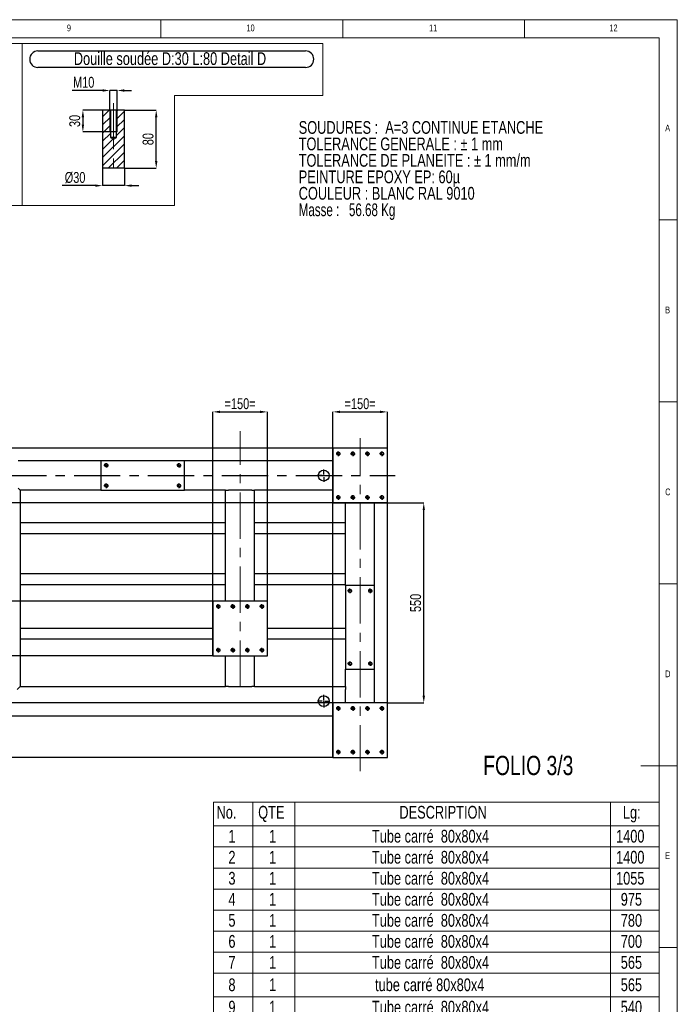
# Model space of a CAD drawing. Header units: millimetres. Extents: x 5 to 589, y 5 to 415.
# Tile 14 of 14: x 408 to 589, y 144 to 415. Entities that reach past the tile are written whole.
import ezdxf

# ---------------------------------------------------------------- set-up
doc = ezdxf.new("R2010")
doc.units = ezdxf.units.MM
doc.header["$PDSIZE"] = -1
doc.linetypes.add('CENTERX2', pattern=[20.32, 12.7, -2.54, 2.54, -2.54])
for name, color, linetype in [('COTES', 1, 'Continuous'), ('NOTES', 6, 'Continuous'), ('TRAIT-FINS', 9, 'Continuous'), ('TRAIT-MIXTES', 3, 'CENTERX2')]:
    doc.layers.add(name, color=color, linetype=linetype)
doc.layers.add('TRAIT-FORT', color=4, linetype='Continuous', lineweight=25)
doc.styles.add('SLDTEXTSTYLE0', font='TXT', dxfattribs={"width": 0.75})
doc.styles.add('SLDTEXTSTYLE1', font='TXT', dxfattribs={"width": 0.680556})
doc.dimstyles.new('SLDDIMSTYLE0', dxfattribs={"dimtxt": 3, "dimasz": 2, "dimexe": 0, "dimexo": 0.0625, "dimgap": 0.75, "dimtad": 1, "dimdec": 0, "dimlfac": 10, "dimrnd": 1e-09, "dimzin": 12, "dimdsep": 46, "dimtxsty": 'SLDTEXTSTYLE0', "dimsah": 1, "dimcen": 0.09, "dimadec": 0, "dimazin": 3, "dimtfac": 1, "dimtdec": 0, "dimtofl": 0, "dimtmove": 0, "dimatfit": 3, "dimfxl": 1, "dimfrac": 2, "dimtolj": 1, "dimtzin": 12, "dimarcsym": 0})
doc.dimstyles.new('SLDDIMSTYLE1', dxfattribs={"dimtxt": 3, "dimasz": 2, "dimexe": 0, "dimexo": 0.0625, "dimgap": 0.75, "dimtad": 1, "dimdec": 0, "dimlfac": 5, "dimrnd": 1e-09, "dimzin": 12, "dimdsep": 46, "dimtxsty": 'SLDTEXTSTYLE0', "dimsah": 1, "dimcen": 0.09, "dimadec": 0, "dimazin": 3, "dimtfac": 1, "dimtdec": 0, "dimtofl": 0, "dimtmove": 0, "dimatfit": 3, "dimfxl": 1, "dimfrac": 2, "dimtolj": 1, "dimtzin": 12, "dimarcsym": 0})
doc.dimstyles.new('SLDDIMSTYLE3', dxfattribs={"dimtxt": 3, "dimasz": 2, "dimexe": 0, "dimexo": 0.0625, "dimgap": 0.75, "dimtad": 1, "dimdec": 0, "dimlfac": 5, "dimrnd": 1e-09, "dimzin": 12, "dimdsep": 46, "dimtxsty": 'SLDTEXTSTYLE0', "dimsah": 1, "dimcen": 0.09, "dimadec": 0, "dimazin": 3, "dimtfac": 1, "dimtdec": 0, "dimtmove": 0, "dimatfit": 0, "dimfxl": 1, "dimfrac": 2, "dimtolj": 1, "dimtzin": 12, "dimarcsym": 0})

# ---------------------------------------------------------------- blocks, each defined once
blk = doc.blocks.new('SW_NOTE_0')
at = {"layer": 'NOTES', "color": 0, "char_height": 3.5, "attachment_point": 1}
for s, insert, style in [('SOUDURES :  A=3 CONTINUE ETANCHE', (0, 4.51), 'SLDTEXTSTYLE0'), ('TOLERANCE GENERALE : ± 1 mm', (0, -0.01), 'SLDTEXTSTYLE0'), ('TOLERANCE DE PLANEITE : ± 1 mm/m', (0, -4.54), 'SLDTEXTSTYLE0'), ('PEINTURE EPOXY EP: 60µ', (0, -9.07), 'SLDTEXTSTYLE0'), ('COULEUR : BLANC RAL 9010', (0, -13.59), 'SLDTEXTSTYLE0'), ('Masse :   56.68 Kg', (0, -18.12), 'SLDTEXTSTYLE1')]:
    blk.add_mtext(s, dxfattribs=dict(at, insert=insert, style=style))
blk = doc.blocks.new('SW_TABLEANNOTATION_0')
at = {"color": 0, "linetype": 'Continuous', "lineweight": 18}
for p, q in [((0, 0), (0, -126.58)), ((122.53, 0), (0, 0)), ((10.8, 0), (10.8, -6.53)), ((22.36, 0), (22.36, -6.53)), ((109.19, 0), (109.19, -6.53)), ((122.53, -126.58), (122.53, 0)), ((0, -6.53), (122.53, -6.53)), ((10.8, -6.53), (10.8, -126.58)), ((22.36, -6.53), (22.36, -126.58)), ((109.19, -6.53), (109.19, -126.58)), ((0, -12.3), (122.53, -12.3)), ((0, -18.08), (122.53, -18.08)), ((0, -23.86), (122.53, -23.86)), ((0, -29.64), (122.53, -29.64)), ((0, -35.42), (122.53, -35.42)), ((0, -41.2), (122.53, -41.2)), ((0, -46.98), (122.53, -46.98)), ((0, -53.5), (122.53, -53.5)), ((0, -59.28), (122.53, -59.28)), ((0, -65.06), (122.53, -65.06)), ((0, -71.58), (122.53, -71.58)), ((0, -78.11), (122.53, -78.11)), ((0, -84.64), (122.53, -84.64)), ((0, -91.16), (122.53, -91.16)), ((0, -97.69), (122.53, -97.69)), ((0, -103.47), (122.53, -103.47)), ((0, -109.24), (122.53, -109.24)), ((0, -115.02), (122.53, -115.02)), ((0, -120.8), (122.53, -120.8)), ((0, -126.58), (122.53, -126.58))]:
    blk.add_line(p, q, dxfattribs=at)
at = {"color": 0, "linetype": 'Continuous', "lineweight": 18, "char_height": 3.5, "attachment_point": 1, "style": 'SLDTEXTSTYLE0'}
for s, insert in [('No.', (0.85, -1.01)), ('QTE', (12.3, -1.01)), ('DESCRIPTION', (51.13, -1.01)), ('Lg:', (112.57, -1.01)), ('1', (4.11, -7.59)), ('1', (15.29, -7.59)), ('Tube carré  80x80x4', (43.58, -7.59)), ('1400', (110.69, -7.59)), ('2', (4.11, -13.37)), ('1', (15.29, -13.37)), ('Tube carré  80x80x4', (43.58, -13.37)), ('1400', (110.69, -13.37)), ('Tube carré  80x80x4', (43.58, -19.15)), ('3', (4.11, -19.15)), ('1', (15.29, -19.15)), ('1055', (110.69, -19.15)), ('Tube carré  80x80x4', (43.58, -24.93)), ('4', (4.11, -24.93)), ('1', (15.29, -24.93)), ('975', (111.98, -24.93)), ('5', (4.11, -30.71)), ('1', (15.29, -30.71)), ('Tube carré  80x80x4', (43.58, -30.71)), ('780', (111.98, -30.71)), ('6', (4.11, -36.49)), ('1', (15.29, -36.49)), ('Tube carré  80x80x4', (43.58, -36.49)), ('700', (111.98, -36.49)), ('7', (4.11, -42.27)), ('1', (15.29, -42.27)), ('Tube carré  80x80x4', (43.58, -42.27)), ('565', (111.98, -42.27)), ('8', (4.11, -48.42)), ('1', (15.29, -48.42)), ('tube carré 80x80x4', (44.43, -48.42)), ('565', (111.98, -48.42)), ('Tube carré  80x80x4', (43.58, -54.57)), ('9', (4.11, -54.57)), ('1', (15.29, -54.57)), ('540', (111.98, -54.57)), ('10', (2.81, -60.35)), ('1', (15.29, -60.35)), ('Tube carré  80x80x4', (43.58, -60.35)), ('405', (111.98, -60.35)), ('11', (2.81, -66.5)), ('1', (15.29, -66.5)), ('tube carré 80x80x4', (44.43, -66.5)), ('405', (111.98, -66.5)), ('12', (2.81, -72.6)), ('3', (15.29, -72.6)), ('Tube rectangulaire 60x30x3', (34.98, -72.6)), ('565', (111.98, -72.6)), ('13', (2.81, -79.12)), ('5', (15.29, -79.12)), ('Tube rectangulaire 60x30x3', (34.98, -79.12)), ('405', (111.98, -79.12)), ('14', (2.81, -85.65)), ('3', (15.29, -85.65)), ('Tube rectangulaire 60x30x3', (34.98, -85.65)), ('250', (111.98, -85.65)), ('Tube 15x21 Lg:80', (46.79, -92.18)), ('15', (2.81, -92.18)), ('4', (15.29, -92.18)), ('16', (2.81, -98.76)), ('1', (15.29, -98.76)), ('Bouchon 80x80x3', (46.25, -98.76)), ('17', (2.81, -104.53)), ('7', (15.29, -104.53)), ('Platine 150x150x12 Detail A', (35.32, -104.53)), ('18', (2.81, -110.31)), ('8', (15.29, -110.31)), ('Platine 230x80x12 Detail B', (37, -110.31)), ('19', (2.81, -116.09)), ('4', (15.29, -116.09)), ('Platine 70x150x12 Detail C', (36.44, -116.09)), ('Douille soudée D:30 L:80 Detail D', (28.87, -121.87)), ('20', (2.81, -121.87)), ('4', (15.29, -121.87))]:
    blk.add_mtext(s, dxfattribs=dict(at, insert=insert))
blk = doc.blocks.new('_D_23')
at = {"layer": 'COTES', "color": 0, "lineweight": -2, "transparency": 16777216}
for p, q in [((430.98, 374.11), (430.98, 369.4)), ((436.98, 374.11), (436.98, 369.4)), ((428.98, 369.4), (419.85, 369.4)), ((436.98, 369.4), (430.98, 369.4)), ((438.98, 369.4), (440.98, 369.4))]:
    blk.add_line(p, q, dxfattribs=at)
at = {"layer": 'COTES', "color": 0, "transparency": 16777216}
for points in [[(428.98, 369.73), (428.98, 369.07), (430.98, 369.4)], [(438.98, 369.73), (438.98, 369.07), (436.98, 369.4)]]:
    blk.add_solid(points, dxfattribs=at)
at = {"layer": 'Defpoints', "color": 0, "transparency": 16777216}
for p in [(430.98, 374.17), (436.98, 374.17), (430.98, 369.4)]:
    blk.add_point(p, dxfattribs=at)
at = {"layer": 'COTES', "color": 0, "transparency": 16777216, "insert": (423.42, 373.15), "char_height": 3, "attachment_point": 2, "style": 'SLDTEXTSTYLE0'}
blk.add_mtext('\\A1;%%c30', dxfattribs=at)
blk = doc.blocks.new('_D_24')
at = {"layer": 'COTES', "color": 0, "lineweight": -2, "transparency": 16777216}
for p, q in [((437.04, 390.17), (445.73, 390.17)), ((445.73, 376.17), (445.73, 388.17)), ((437.04, 374.17), (445.73, 374.17))]:
    blk.add_line(p, q, dxfattribs=at)
at = {"layer": 'COTES', "color": 0, "transparency": 16777216}
for points in [[(445.4, 388.17), (446.07, 388.17), (445.73, 390.17)], [(445.4, 376.17), (446.07, 376.17), (445.73, 374.17)]]:
    blk.add_solid(points, dxfattribs=at)
at = {"layer": 'Defpoints', "color": 0, "transparency": 16777216}
for p in [(436.98, 390.17), (445.73, 390.17), (436.98, 374.17)]:
    blk.add_point(p, dxfattribs=at)
at = {"layer": 'COTES', "color": 0, "transparency": 16777216, "insert": (441.98, 382.17), "char_height": 3, "attachment_point": 2, "rotation": 90, "style": 'SLDTEXTSTYLE0'}
blk.add_mtext('\\A1;80', dxfattribs=at)
blk = doc.blocks.new('_D_25')
at = {"layer": 'COTES', "color": 0, "lineweight": -2, "transparency": 16777216}
for p, q in [((430.98, 395.55), (422.6, 395.55)), ((432.98, 390.23), (432.98, 395.55)), ((434.98, 395.55), (432.98, 395.55)), ((434.98, 390.23), (434.98, 395.55)), ((436.98, 395.55), (438.98, 395.55))]:
    blk.add_line(p, q, dxfattribs=at)
at = {"layer": 'COTES', "color": 0, "transparency": 16777216}
for points in [[(430.98, 395.88), (430.98, 395.21), (432.98, 395.55)], [(436.98, 395.88), (436.98, 395.21), (434.98, 395.55)]]:
    blk.add_solid(points, dxfattribs=at)
at = {"layer": 'Defpoints', "color": 0, "transparency": 16777216}
for p in [(434.98, 395.55), (432.98, 390.17), (434.98, 390.17)]:
    blk.add_point(p, dxfattribs=at)
at = {"layer": 'COTES', "color": 0, "transparency": 16777216, "insert": (425.79, 399.3), "char_height": 3, "attachment_point": 2, "style": 'SLDTEXTSTYLE0'}
blk.add_mtext('\\A1;M10', dxfattribs=at)
blk = doc.blocks.new('_D_26')
at = {"layer": 'COTES', "color": 0, "lineweight": -2, "transparency": 16777216}
for p, q in [((434.92, 390.17), (425.57, 390.17)), ((425.57, 388.17), (425.57, 386.17)), ((434.92, 384.17), (425.57, 384.17))]:
    blk.add_line(p, q, dxfattribs=at)
at = {"layer": 'COTES', "color": 0, "transparency": 16777216}
for points in [[(425.24, 388.17), (425.9, 388.17), (425.57, 390.17)], [(425.24, 386.17), (425.9, 386.17), (425.57, 384.17)]]:
    blk.add_solid(points, dxfattribs=at)
at = {"layer": 'Defpoints', "color": 0, "transparency": 16777216}
for p in [(434.98, 390.17), (425.57, 384.17), (434.98, 384.17)]:
    blk.add_point(p, dxfattribs=at)
at = {"layer": 'COTES', "color": 0, "transparency": 16777216, "insert": (421.82, 387.17), "char_height": 3, "attachment_point": 2, "rotation": 90, "style": 'SLDTEXTSTYLE0'}
blk.add_mtext('\\A1;30', dxfattribs=at)
blk = doc.blocks.new('SW_NOTE_6')
at = {"layer": 'NOTES', "color": 0}
for p, q in [((-0.12, 4.86), (73.47, 4.86)), ((73.47, 0.33), (-0.12, 0.33))]:
    blk.add_line(p, q, dxfattribs=at)
for centre, start, end in [((-0.12, 2.6), 90, 270), ((73.47, 2.6), 270, 90)]:
    blk.add_arc(centre, 2.26, start, end, dxfattribs=at)
at = {"layer": 'NOTES', "color": 0, "insert": (36.2, 4.51), "char_height": 3.5, "attachment_point": 2, "style": 'SLDTEXTSTYLE0'}
blk.add_mtext('Douille soudée D:30 L:80 Detail D', dxfattribs=at)
blk = doc.blocks.new('_D_30')
at = {"layer": 'COTES', "color": 0, "lineweight": -2, "transparency": 16777216}
for p, q in [((509.23, 297.23), (327.06, 297.23)), ((327.06, 284.23), (327.06, 295.23)), ((509.23, 282.23), (327.06, 282.23))]:
    blk.add_line(p, q, dxfattribs=at)
at = {"layer": 'COTES', "color": 0, "transparency": 16777216}
for points in [[(326.73, 295.23), (327.4, 295.23), (327.06, 297.23)], [(326.73, 284.23), (327.4, 284.23), (327.06, 282.23)]]:
    blk.add_solid(points, dxfattribs=at)
at = {"layer": 'Defpoints', "color": 0, "transparency": 16777216}
for p in [(327.06, 297.23), (509.29, 297.23), (509.29, 282.23)]:
    blk.add_point(p, dxfattribs=at)
at = {"layer": 'COTES', "color": 0, "transparency": 16777216, "insert": (323.31, 289.73), "char_height": 3, "attachment_point": 2, "rotation": 90, "style": 'SLDTEXTSTYLE0'}
blk.add_mtext('\\A1;=150=', dxfattribs=at)
blk = doc.blocks.new('_D_31')
at = {"layer": 'COTES', "color": 0, "lineweight": -2, "transparency": 16777216}
for p, q in [((461.23, 255.23), (327.06, 255.23)), ((327.06, 253.23), (327.06, 242.23)), ((461.23, 240.23), (327.06, 240.23))]:
    blk.add_line(p, q, dxfattribs=at)
at = {"layer": 'COTES', "color": 0, "transparency": 16777216}
for points in [[(326.73, 253.23), (327.4, 253.23), (327.06, 255.23)], [(326.73, 242.23), (327.4, 242.23), (327.06, 240.23)]]:
    blk.add_solid(points, dxfattribs=at)
at = {"layer": 'Defpoints', "color": 0, "transparency": 16777216}
for p in [(461.29, 255.23), (327.06, 240.23), (461.29, 240.23)]:
    blk.add_point(p, dxfattribs=at)
at = {"layer": 'COTES', "color": 0, "transparency": 16777216, "insert": (323.31, 247.73), "char_height": 3, "attachment_point": 2, "rotation": 90, "style": 'SLDTEXTSTYLE0'}
blk.add_mtext('\\A1;150', dxfattribs=at)
blk = doc.blocks.new('_D_32')
at = {"layer": 'COTES', "color": 0, "lineweight": -2, "transparency": 16777216}
for p, q in [((494.23, 227.23), (327.06, 227.23)), ((327.06, 225.23), (327.06, 214.23)), ((494.23, 212.23), (327.06, 212.23))]:
    blk.add_line(p, q, dxfattribs=at)
at = {"layer": 'COTES', "color": 0, "transparency": 16777216}
for points in [[(326.73, 225.23), (327.4, 225.23), (327.06, 227.23)], [(326.73, 214.23), (327.4, 214.23), (327.06, 212.23)]]:
    blk.add_solid(points, dxfattribs=at)
at = {"layer": 'Defpoints', "color": 0, "transparency": 16777216}
for p in [(494.29, 227.23), (327.06, 212.23), (494.29, 212.23)]:
    blk.add_point(p, dxfattribs=at)
at = {"layer": 'COTES', "color": 0, "transparency": 16777216, "insert": (323.31, 219.73), "char_height": 3, "attachment_point": 2, "rotation": 90, "style": 'SLDTEXTSTYLE0'}
blk.add_mtext('\\A1;150', dxfattribs=at)
blk = doc.blocks.new('_D_34')
at = {"layer": 'COTES', "color": 0, "lineweight": -2, "transparency": 16777216}
for p, q in [((340.23, 282.23), (327.06, 282.23)), ((327.06, 257.23), (327.06, 280.23)), ((461.23, 255.23), (327.06, 255.23))]:
    blk.add_line(p, q, dxfattribs=at)
at = {"layer": 'COTES', "color": 0, "transparency": 16777216}
for points in [[(326.73, 280.23), (327.4, 280.23), (327.06, 282.23)], [(326.73, 257.23), (327.4, 257.23), (327.06, 255.23)]]:
    blk.add_solid(points, dxfattribs=at)
at = {"layer": 'Defpoints', "color": 0, "transparency": 16777216}
for p in [(327.06, 282.23), (340.29, 282.23), (461.29, 255.23)]:
    blk.add_point(p, dxfattribs=at)
at = {"layer": 'COTES', "color": 0, "transparency": 16777216, "insert": (323.31, 268.73), "char_height": 3, "attachment_point": 2, "rotation": 90, "style": 'SLDTEXTSTYLE0'}
blk.add_mtext('\\A1;270', dxfattribs=at)
blk = doc.blocks.new('_D_35')
at = {"layer": 'COTES', "color": 0, "lineweight": -2, "transparency": 16777216}
for p, q in [((509.35, 282.23), (519.29, 282.23)), ((519.29, 229.23), (519.29, 280.23)), ((509.35, 227.23), (519.29, 227.23))]:
    blk.add_line(p, q, dxfattribs=at)
at = {"layer": 'COTES', "color": 0, "transparency": 16777216}
for points in [[(518.96, 280.23), (519.62, 280.23), (519.29, 282.23)], [(518.96, 229.23), (519.62, 229.23), (519.29, 227.23)]]:
    blk.add_solid(points, dxfattribs=at)
at = {"layer": 'Defpoints', "color": 0, "transparency": 16777216}
for p in [(509.29, 282.23), (519.29, 282.23), (509.29, 227.23)]:
    blk.add_point(p, dxfattribs=at)
at = {"layer": 'COTES', "color": 0, "transparency": 16777216, "insert": (515.54, 254.73), "char_height": 3, "attachment_point": 2, "rotation": 90, "style": 'SLDTEXTSTYLE0'}
blk.add_mtext('\\A1;550', dxfattribs=at)
blk = doc.blocks.new('_D_38')
at = {"layer": 'COTES', "color": 0, "lineweight": -2, "transparency": 16777216}
for p, q in [((494.29, 212.29), (494.29, 307.23)), ((496.29, 307.23), (507.29, 307.23)), ((509.29, 212.29), (509.29, 307.23))]:
    blk.add_line(p, q, dxfattribs=at)
at = {"layer": 'COTES', "color": 0, "transparency": 16777216}
for points in [[(496.29, 307.56), (496.29, 306.9), (494.29, 307.23)], [(507.29, 307.56), (507.29, 306.9), (509.29, 307.23)]]:
    blk.add_solid(points, dxfattribs=at)
at = {"layer": 'Defpoints', "color": 0, "transparency": 16777216}
for p in [(509.29, 307.23), (494.29, 212.23), (509.29, 212.23)]:
    blk.add_point(p, dxfattribs=at)
at = {"layer": 'COTES', "color": 0, "transparency": 16777216, "insert": (501.79, 310.98), "char_height": 3, "attachment_point": 2, "style": 'SLDTEXTSTYLE0'}
blk.add_mtext('\\A1;=150=', dxfattribs=at)
blk = doc.blocks.new('_D_39')
at = {"layer": 'COTES', "color": 0, "lineweight": -2, "transparency": 16777216}
for p, q in [((461.29, 240.29), (461.29, 307.23)), ((463.29, 307.23), (474.29, 307.23)), ((476.29, 240.29), (476.29, 307.23))]:
    blk.add_line(p, q, dxfattribs=at)
at = {"layer": 'COTES', "color": 0, "transparency": 16777216}
for points in [[(463.29, 307.56), (463.29, 306.9), (461.29, 307.23)], [(474.29, 307.56), (474.29, 306.9), (476.29, 307.23)]]:
    blk.add_solid(points, dxfattribs=at)
at = {"layer": 'Defpoints', "color": 0, "transparency": 16777216}
for p in [(476.29, 307.23), (461.29, 240.23), (476.29, 240.23)]:
    blk.add_point(p, dxfattribs=at)
at = {"layer": 'COTES', "color": 0, "transparency": 16777216, "insert": (468.79, 310.98), "char_height": 3, "attachment_point": 2, "style": 'SLDTEXTSTYLE0'}
blk.add_mtext('\\A1;=150=', dxfattribs=at)
blk = doc.blocks.new('SW_CENTERMARKSYMBOL_18')
at = {"layer": 'TRAIT-MIXTES', "color": 0}
for p, q in [((-0.4, 0), (-22.74, 0)), ((0, 0), (-0.2, 0)), ((0, 0.4), (0, 1.7)), ((0, 0), (0, 0.2)), ((0, 0), (0, -0.2)), ((0, 0), (0.2, 0)), ((0.4, 0), (149.67, 0)), ((0, -0.4), (0, -1.7))]:
    blk.add_line(p, q, dxfattribs=at)
blk = doc.blocks.new('SW_CENTERMARKSYMBOL_24')
at = {"layer": 'TRAIT-MIXTES', "color": 0}
for p, q in [((-0.4, 0), (-0.63, 0)), ((0, 0), (-0.2, 0)), ((0, 0.4), (0, 0.63)), ((0, 0), (0, 0.2)), ((0, 0), (0, -0.2)), ((0, 0), (0.2, 0)), ((0.4, 0), (0.63, 0)), ((0, -0.4), (0, -0.63))]:
    blk.add_line(p, q, dxfattribs=at)
blk = doc.blocks.new('SW_CENTERMARKSYMBOL_25')
at = {"layer": 'TRAIT-MIXTES', "color": 0}
for p, q in [((-0.4, 0), (-0.63, 0)), ((0, 0), (-0.2, 0)), ((0, 0.4), (0, 0.63)), ((0, 0), (0, 0.2)), ((0, 0), (0, -0.2)), ((0, 0), (0.2, 0)), ((0.4, 0), (0.63, 0)), ((0, -0.4), (0, -0.63))]:
    blk.add_line(p, q, dxfattribs=at)
blk = doc.blocks.new('SW_CENTERMARKSYMBOL_26')
at = {"layer": 'TRAIT-MIXTES', "color": 0}
for p, q in [((-0.4, 0), (-0.62, 0)), ((0, 0), (-0.2, 0)), ((0, 0.4), (0, 0.62)), ((0, 0), (0, 0.2)), ((0, 0), (0, -0.2)), ((0, 0), (0.2, 0)), ((0.4, 0), (0.62, 0)), ((0, -0.4), (0, -0.62))]:
    blk.add_line(p, q, dxfattribs=at)
blk = doc.blocks.new('SW_CENTERMARKSYMBOL_27')
at = {"layer": 'TRAIT-MIXTES', "color": 0}
for p, q in [((-0.4, 0), (-0.62, 0)), ((0, 0), (-0.2, 0)), ((0, 0.4), (0, 0.62)), ((0, 0), (0, 0.2)), ((0, 0), (0, -0.2)), ((0, 0), (0.2, 0)), ((0.4, 0), (0.62, 0)), ((0, -0.4), (0, -0.62))]:
    blk.add_line(p, q, dxfattribs=at)
blk = doc.blocks.new('SW_CENTERMARKSYMBOL_28')
at = {"layer": 'TRAIT-MIXTES', "color": 0}
for p, q in [((-0.4, 0), (-0.62, 0)), ((0, 0), (-0.2, 0)), ((0, 0.4), (0, 0.62)), ((0, 0), (0, 0.2)), ((0, 0), (0, -0.2)), ((0, 0), (0.2, 0)), ((0.4, 0), (0.62, 0)), ((0, -0.4), (0, -0.62))]:
    blk.add_line(p, q, dxfattribs=at)
blk = doc.blocks.new('SW_CENTERMARKSYMBOL_29')
at = {"layer": 'TRAIT-MIXTES', "color": 0}
for p, q in [((-0.4, 0), (-0.63, 0)), ((0, 0), (-0.2, 0)), ((0, 0.4), (0, 0.63)), ((0, 0), (0, 0.2)), ((0, 0), (0, -0.2)), ((0, 0), (0.2, 0)), ((0.4, 0), (0.63, 0)), ((0, -0.4), (0, -0.63))]:
    blk.add_line(p, q, dxfattribs=at)
blk = doc.blocks.new('SW_CENTERMARKSYMBOL_30')
at = {"layer": 'TRAIT-MIXTES', "color": 0}
for p, q in [((-0.4, 0), (-0.63, 0)), ((0, 0), (-0.2, 0)), ((0, 0.4), (0, 0.63)), ((0, 0), (0, 0.2)), ((0, 0), (0, -0.2)), ((0, 0), (0.2, 0)), ((0.4, 0), (0.63, 0)), ((0, -0.4), (0, -0.63))]:
    blk.add_line(p, q, dxfattribs=at)
blk = doc.blocks.new('SW_CENTERMARKSYMBOL_31')
at = {"layer": 'TRAIT-MIXTES', "color": 0}
for p, q in [((-0.4, 0), (-0.62, 0)), ((0, 0), (-0.2, 0)), ((0, 0.4), (0, 0.62)), ((0, 0), (0, 0.2)), ((0, 0), (0, -0.2)), ((0, 0), (0.2, 0)), ((0.4, 0), (0.62, 0)), ((0, -0.4), (0, -0.62))]:
    blk.add_line(p, q, dxfattribs=at)
blk = doc.blocks.new('SW_CENTERMARKSYMBOL_32')
at = {"layer": 'TRAIT-MIXTES', "color": 0}
for p, q in [((-0.4, 0), (-1.7, 0)), ((0, 0), (-0.2, 0)), ((0, 0.4), (0, 1.7)), ((0, 0), (0, 0.2)), ((0, 0), (0, -0.2)), ((0, 0), (0.2, 0)), ((0.4, 0), (1.7, 0)), ((0, -0.4), (0, -1.7))]:
    blk.add_line(p, q, dxfattribs=at)
blk = doc.blocks.new('SW_CENTERMARKSYMBOL_45')
at = {"layer": 'TRAIT-MIXTES', "color": 0}
for p, q in [((-0.4, 0), (-0.63, 0)), ((0, 0), (-0.2, 0)), ((0, 0.4), (0, 0.63)), ((0, 0), (0, 0.2)), ((0, 0), (0, -0.2)), ((0, 0), (0.2, 0)), ((0.4, 0), (0.63, 0)), ((0, -0.4), (0, -0.63))]:
    blk.add_line(p, q, dxfattribs=at)
blk = doc.blocks.new('SW_CENTERMARKSYMBOL_46')
at = {"layer": 'TRAIT-MIXTES', "color": 0}
for p, q in [((-0.4, 0), (-0.63, 0)), ((0, 0), (-0.2, 0)), ((0, 0.4), (0, 0.63)), ((0, 0), (0, 0.2)), ((0, 0), (0, -0.2)), ((0, 0), (0.2, 0)), ((0.4, 0), (0.63, 0)), ((0, -0.4), (0, -0.63))]:
    blk.add_line(p, q, dxfattribs=at)
blk = doc.blocks.new('SW_CENTERMARKSYMBOL_47')
at = {"layer": 'TRAIT-MIXTES', "color": 0}
for p, q in [((-0.4, 0), (-0.63, 0)), ((0, 0), (-0.2, 0)), ((0, 0.4), (0, 0.63)), ((0, 0), (0, 0.2)), ((0, 0), (0, -0.2)), ((0, 0), (0.2, 0)), ((0.4, 0), (0.63, 0)), ((0, -0.4), (0, -0.63))]:
    blk.add_line(p, q, dxfattribs=at)
blk = doc.blocks.new('SW_CENTERMARKSYMBOL_48')
at = {"layer": 'TRAIT-MIXTES', "color": 0}
for p, q in [((-0.4, 0), (-0.63, 0)), ((0, 0), (-0.2, 0)), ((0, 0.4), (0, 0.63)), ((0, 0), (0, 0.2)), ((0, 0), (0, -0.2)), ((0, 0), (0.2, 0)), ((0.4, 0), (0.63, 0)), ((0, -0.4), (0, -0.63))]:
    blk.add_line(p, q, dxfattribs=at)
blk = doc.blocks.new('SW_CENTERMARKSYMBOL_49')
at = {"layer": 'TRAIT-MIXTES', "color": 0}
for p, q in [((-0.4, 0), (-0.63, 0)), ((0, 0), (-0.2, 0)), ((0, 0.4), (0, 0.63)), ((0, 0), (0, 0.2)), ((0, 0), (0, -0.2)), ((0, 0), (0.2, 0)), ((0.4, 0), (0.63, 0)), ((0, -0.4), (0, -0.63))]:
    blk.add_line(p, q, dxfattribs=at)
blk = doc.blocks.new('SW_CENTERMARKSYMBOL_50')
at = {"layer": 'TRAIT-MIXTES', "color": 0}
for p, q in [((-0.4, 0), (-0.63, 0)), ((0, 0), (-0.2, 0)), ((0, 0.4), (0, 0.63)), ((0, 0), (0, 0.2)), ((0, 0), (0, -0.2)), ((0, 0), (0.2, 0)), ((0.4, 0), (0.63, 0)), ((0, -0.4), (0, -0.63))]:
    blk.add_line(p, q, dxfattribs=at)
blk = doc.blocks.new('SW_CENTERMARKSYMBOL_51')
at = {"layer": 'TRAIT-MIXTES', "color": 0}
for p, q in [((-0.4, 0), (-0.63, 0)), ((0, 0), (-0.2, 0)), ((0, 0.4), (0, 0.63)), ((0, 0), (0, 0.2)), ((0, 0), (0, -0.2)), ((0, 0), (0.2, 0)), ((0.4, 0), (0.63, 0)), ((0, -0.4), (0, -0.63))]:
    blk.add_line(p, q, dxfattribs=at)
blk = doc.blocks.new('SW_CENTERMARKSYMBOL_52')
at = {"layer": 'TRAIT-MIXTES', "color": 0}
for p, q in [((-0.4, 0), (-0.63, 0)), ((0, 0), (-0.2, 0)), ((0, 0.4), (0, 0.63)), ((0, 0), (0, 0.2)), ((0, 0), (0, -0.2)), ((0, 0), (0.2, 0)), ((0.4, 0), (0.63, 0)), ((0, -0.4), (0, -0.63))]:
    blk.add_line(p, q, dxfattribs=at)
blk = doc.blocks.new('SW_CENTERMARKSYMBOL_53')
at = {"layer": 'TRAIT-MIXTES', "color": 0}
for p, q in [((-0.4, 0), (-1.7, 0)), ((0, 0), (-0.2, 0)), ((0, 0.4), (0, 1.7)), ((0, 0), (0, 0.2)), ((0, 0), (0, -0.2)), ((0, 0), (0.2, 0)), ((0.4, 0), (1.7, 0)), ((0, -0.4), (0, -1.7))]:
    blk.add_line(p, q, dxfattribs=at)
blk = doc.blocks.new('SW_CENTERMARKSYMBOL_58')
at = {"layer": 'TRAIT-MIXTES', "color": 0}
for p, q in [((-0.4, 0), (-0.625, 0)), ((0, 0), (-0.2, 0)), ((0, 0.4), (0, 0.625)), ((0, 0), (0, 0.2)), ((0, 0), (0, -0.2)), ((0, 0), (0.2, 0)), ((0.4, 0), (0.625, 0)), ((0, -0.4), (0, -0.625))]:
    blk.add_line(p, q, dxfattribs=at)
blk = doc.blocks.new('SW_CENTERMARKSYMBOL_59')
at = {"layer": 'TRAIT-MIXTES', "color": 0}
for p, q in [((-0.4, 0), (-0.625, 0)), ((0, 0), (-0.2, 0)), ((0, 0.4), (0, 0.625)), ((0, 0), (0, 0.2)), ((0, 0), (0, -0.2)), ((0, 0), (0.2, 0)), ((0.4, 0), (0.625, 0)), ((0, -0.4), (0, -0.625))]:
    blk.add_line(p, q, dxfattribs=at)
blk = doc.blocks.new('SW_CENTERMARKSYMBOL_60')
at = {"layer": 'TRAIT-MIXTES', "color": 0}
for p, q in [((-0.4, 0), (-0.625, 0)), ((0, 0), (-0.2, 0)), ((0, 0.4), (0, 0.625)), ((0, 0), (0, 0.2)), ((0, 0), (0, -0.2)), ((0, 0), (0.2, 0)), ((0.4, 0), (0.625, 0)), ((0, -0.4), (0, -0.625))]:
    blk.add_line(p, q, dxfattribs=at)
blk = doc.blocks.new('SW_CENTERMARKSYMBOL_61')
at = {"layer": 'TRAIT-MIXTES', "color": 0}
for p, q in [((-0.4, 0), (-0.625, 0)), ((0, 0), (-0.2, 0)), ((0, 0.4), (0, 0.625)), ((0, 0), (0, 0.2)), ((0, 0), (0, -0.2)), ((0, 0), (0.2, 0)), ((0.4, 0), (0.625, 0)), ((0, -0.4), (0, -0.625))]:
    blk.add_line(p, q, dxfattribs=at)
blk = doc.blocks.new('SW_CENTERMARKSYMBOL_78')
at = {"layer": 'TRAIT-MIXTES', "color": 0}
for p, q in [((-0.4, 0), (-0.63, 0)), ((0, 0), (-0.2, 0)), ((0, 0.4), (0, 0.63)), ((0, 0), (0, 0.2)), ((0, 0), (0, -0.2)), ((0, 0), (0.2, 0)), ((0.4, 0), (0.63, 0)), ((0, -0.4), (0, -0.63))]:
    blk.add_line(p, q, dxfattribs=at)
blk = doc.blocks.new('SW_CENTERMARKSYMBOL_79')
at = {"layer": 'TRAIT-MIXTES', "color": 0}
for p, q in [((-0.4, 0), (-0.63, 0)), ((0, 0), (-0.2, 0)), ((0, 0.4), (0, 0.63)), ((0, 0), (0, 0.2)), ((0, 0), (0, -0.2)), ((0, 0), (0.2, 0)), ((0.4, 0), (0.63, 0)), ((0, -0.4), (0, -0.63))]:
    blk.add_line(p, q, dxfattribs=at)
blk = doc.blocks.new('SW_CENTERMARKSYMBOL_80')
at = {"layer": 'TRAIT-MIXTES', "color": 0}
for p, q in [((-0.4, 0), (-0.63, 0)), ((0, 0), (-0.2, 0)), ((0, 0.4), (0, 0.63)), ((0, 0), (0, 0.2)), ((0, 0), (0, -0.2)), ((0, 0), (0.2, 0)), ((0.4, 0), (0.63, 0)), ((0, -0.4), (0, -0.63))]:
    blk.add_line(p, q, dxfattribs=at)
blk = doc.blocks.new('SW_CENTERMARKSYMBOL_81')
at = {"layer": 'TRAIT-MIXTES', "color": 0}
for p, q in [((-0.4, 0), (-0.63, 0)), ((0, 0), (-0.2, 0)), ((0, 0.4), (0, 0.63)), ((0, 0), (0, 0.2)), ((0, 0), (0, -0.2)), ((0, 0), (0.2, 0)), ((0.4, 0), (0.63, 0)), ((0, -0.4), (0, -0.63))]:
    blk.add_line(p, q, dxfattribs=at)
blk = doc.blocks.new('SW_CENTERMARKSYMBOL_86')
at = {"layer": 'TRAIT-MIXTES', "color": 0}
for p, q in [((-0.4, 0), (-0.63, 0)), ((0, 0), (-0.2, 0)), ((0, 0.4), (0, 0.63)), ((0, 0), (0, 0.2)), ((0, 0), (0, -0.2)), ((0, 0), (0.2, 0)), ((0.4, 0), (0.63, 0)), ((0, -0.4), (0, -0.63))]:
    blk.add_line(p, q, dxfattribs=at)
blk = doc.blocks.new('SW_CENTERMARKSYMBOL_87')
at = {"layer": 'TRAIT-MIXTES', "color": 0}
for p, q in [((-0.4, 0), (-0.63, 0)), ((0, 0), (-0.2, 0)), ((0, 0.4), (0, 0.63)), ((0, 0), (0, 0.2)), ((0, 0), (0, -0.2)), ((0, 0), (0.2, 0)), ((0.4, 0), (0.63, 0)), ((0, -0.4), (0, -0.63))]:
    blk.add_line(p, q, dxfattribs=at)
blk = doc.blocks.new('SW_CENTERMARKSYMBOL_88')
at = {"layer": 'TRAIT-MIXTES', "color": 0}
for p, q in [((-0.4, 0), (-0.63, 0)), ((0, 0), (-0.2, 0)), ((0, 0.4), (0, 0.63)), ((0, 0), (0, 0.2)), ((0, 0), (0, -0.2)), ((0, 0), (0.2, 0)), ((0.4, 0), (0.63, 0)), ((0, -0.4), (0, -0.63))]:
    blk.add_line(p, q, dxfattribs=at)
blk = doc.blocks.new('SW_CENTERMARKSYMBOL_89')
at = {"layer": 'TRAIT-MIXTES', "color": 0}
for p, q in [((-0.4, 0), (-0.63, 0)), ((0, 0), (-0.2, 0)), ((0, 0.4), (0, 0.63)), ((0, 0), (0, 0.2)), ((0, 0), (0, -0.2)), ((0, 0), (0.2, 0)), ((0.4, 0), (0.63, 0)), ((0, -0.4), (0, -0.63))]:
    blk.add_line(p, q, dxfattribs=at)
blk = doc.blocks.new('SW_CENTERMARKSYMBOL_90')
at = {"layer": 'TRAIT-MIXTES', "color": 0}
for p, q in [((-0.4, 0), (-0.63, 0)), ((0, 0), (-0.2, 0)), ((0, 0.4), (0, 0.63)), ((0, 0), (0, 0.2)), ((0, 0), (0, -0.2)), ((0, 0), (0.2, 0)), ((0.4, 0), (0.63, 0)), ((0, -0.4), (0, -0.63))]:
    blk.add_line(p, q, dxfattribs=at)
blk = doc.blocks.new('SW_CENTERMARKSYMBOL_91')
at = {"layer": 'TRAIT-MIXTES', "color": 0}
for p, q in [((-0.4, 0), (-0.63, 0)), ((0, 0), (-0.2, 0)), ((0, 0.4), (0, 0.63)), ((0, 0), (0, 0.2)), ((0, 0), (0, -0.2)), ((0, 0), (0.2, 0)), ((0.4, 0), (0.63, 0)), ((0, -0.4), (0, -0.63))]:
    blk.add_line(p, q, dxfattribs=at)
blk = doc.blocks.new('SW_CENTERMARKSYMBOL_92')
at = {"layer": 'TRAIT-MIXTES', "color": 0}
for p, q in [((-0.4, 0), (-0.63, 0)), ((0, 0), (-0.2, 0)), ((0, 0.4), (0, 0.63)), ((0, 0), (0, 0.2)), ((0, 0), (0, -0.2)), ((0, 0), (0.2, 0)), ((0.4, 0), (0.63, 0)), ((0, -0.4), (0, -0.63))]:
    blk.add_line(p, q, dxfattribs=at)
blk = doc.blocks.new('SW_CENTERMARKSYMBOL_93')
at = {"layer": 'TRAIT-MIXTES', "color": 0}
for p, q in [((-0.4, 0), (-0.63, 0)), ((0, 0), (-0.2, 0)), ((0, 0.4), (0, 0.63)), ((0, 0), (0, 0.2)), ((0, 0), (0, -0.2)), ((0, 0), (0.2, 0)), ((0.4, 0), (0.63, 0)), ((0, -0.4), (0, -0.63))]:
    blk.add_line(p, q, dxfattribs=at)

msp = doc.modelspace()

# ---------------------------------------------------------------- hatches: boundary and pattern name
at = {"layer": 'TRAIT-FINS'}
h = msp.add_hatch(dxfattribs=at)
h.set_pattern_fill('ANSI31', color=256, scale=0.5, angle=3e-322, style=0)
h.paths.add_polyline_path([(433.13, 390.17), (430.98, 390.17), (430.98, 374.17), (436.98, 374.17), (436.98, 390.17), (434.83, 390.17), (434.83, 382.67), (433.98, 382.16), (433.13, 382.67)], flags=0)

# ---------------------------------------------------------------- linework, layer by layer
at = {"lineweight": 18}
for p, q in [((589, 415), (5, 415)), ((447, 410), (447, 415)), ((497, 415), (497, 410)), ((547, 410), (547, 415)), ((589, 5), (589, 415)), ((584, 410), (10, 410)), ((584, 10), (584, 410)), ((331.65, 408.47), (408.92, 408.47)), ((408.92, 408.47), (408.92, 363.92)), ((491.51, 408.47), (408.92, 408.47)), ((491.51, 394.13), (491.51, 408.47)), ((450.74, 363.92), (450.74, 394.13)), ((450.74, 394.13), (491.51, 394.13)), ((450.74, 363.92), (261.13, 363.92)), ((584, 360), (589, 360)), ((589, 310), (584, 310)), ((584, 260), (589, 260)), ((589, 210), (579, 210)), ((584, 160), (589, 160))]:
    msp.add_line(p, q, dxfattribs=at)
at = {"layer": 'TRAIT-FINS', "lineweight": 18}
for p, q in [((432.98, 390.17), (432.98, 384.17)), ((434.98, 390.17), (434.98, 384.17)), ((432.98, 384.17), (434.98, 384.17))]:
    msp.add_line(p, q, dxfattribs=at)
for centre in [(495.79, 295.73), (499.79, 295.73), (503.79, 295.73), (507.79, 295.73), (431.99, 292.53), (451.99, 292.53), (431.99, 286.93), (451.99, 286.93), (495.79, 283.73), (499.79, 283.73), (503.79, 283.73), (507.79, 283.73), (498.99, 258.03), (504.59, 258.03), (462.79, 253.73), (466.79, 253.73), (470.79, 253.73), (474.79, 253.73), (462.79, 241.73), (466.79, 241.73), (470.79, 241.73), (474.79, 241.73), (498.99, 238.03), (504.59, 238.03), (495.79, 225.73), (499.79, 225.73), (503.79, 225.73), (507.79, 225.73), (495.79, 213.73), (499.79, 213.73), (503.79, 213.73), (507.79, 213.73)]:
    msp.add_arc(centre, 0.5, 255, 195, dxfattribs=at)
at = {"layer": 'TRAIT-FORT', "lineweight": 25}
for p, q in [((430.98, 390.17), (430.98, 374.17)), ((433.13, 390.17), (430.98, 390.17)), ((433.13, 390.17), (433.13, 382.67)), ((434.83, 390.17), (433.13, 390.17)), ((434.83, 382.67), (434.83, 390.17)), ((436.98, 390.17), (434.83, 390.17)), ((436.98, 374.17), (436.98, 390.17)), ((433.13, 382.67), (433.98, 382.16)), ((434.83, 382.67), (433.13, 382.67)), ((433.98, 382.16), (434.83, 382.67)), ((436.98, 374.17), (430.98, 374.17)), ((509.29, 297.23), (494.29, 297.23)), ((494.29, 297.23), (494.29, 282.23)), ((509.29, 282.23), (509.29, 297.23)), ((430.49, 293.73), (407.79, 293.73)), ((430.49, 293.73), (430.49, 285.73)), ((453.49, 293.73), (430.49, 293.73)), ((494.29, 293.73), (453.49, 293.73)), ((453.49, 285.73), (453.49, 293.73)), ((407.79, 286.23), (408.29, 285.73)), ((408.29, 285.73), (407.79, 286.23)), ((408.29, 285.73), (408.29, 231.73)), ((430.49, 285.73), (408.29, 285.73)), ((430.49, 285.73), (453.49, 285.73)), ((464.79, 285.73), (453.49, 285.73)), ((464.79, 255.23), (464.79, 285.73)), ((464.79, 285.73), (465.59, 285.73)), ((471.99, 285.73), (465.59, 285.73)), ((471.99, 285.73), (472.79, 285.73)), ((472.79, 255.23), (472.79, 285.73)), ((494.29, 285.73), (472.79, 285.73)), ((494.29, 282.23), (509.29, 282.23)), ((497.79, 259.53), (497.79, 282.23)), ((505.79, 259.53), (505.79, 282.23)), ((464.79, 276.73), (408.29, 276.73)), ((497.79, 276.73), (472.79, 276.73)), ((464.79, 273.73), (408.29, 273.73)), ((497.79, 273.73), (472.79, 273.73)), ((464.79, 262.73), (408.29, 262.73)), ((497.79, 262.73), (472.79, 262.73)), ((464.79, 259.73), (408.29, 259.73)), ((497.79, 259.73), (472.79, 259.73)), ((497.79, 259.53), (497.79, 236.53)), ((505.79, 259.53), (497.79, 259.53)), ((505.79, 236.53), (505.79, 259.53)), ((476.29, 255.23), (461.29, 255.23)), ((461.29, 255.23), (461.29, 240.23)), ((476.29, 240.23), (476.29, 255.23)), ((461.29, 247.73), (408.29, 247.73)), ((497.79, 247.73), (476.29, 247.73)), ((461.29, 244.73), (408.29, 244.73)), ((497.79, 244.73), (476.29, 244.73)), ((461.29, 240.23), (476.29, 240.23)), ((464.79, 231.73), (464.79, 240.23)), ((472.79, 231.73), (472.79, 240.23)), ((497.79, 231.73), (497.79, 236.53)), ((497.79, 236.53), (505.79, 236.53)), ((505.79, 227.23), (505.79, 236.53)), ((408.29, 231.73), (407.49, 230.93)), ((407.49, 230.93), (408.29, 231.73)), ((408.29, 231.73), (464.79, 231.73)), ((465.59, 231.73), (464.79, 231.73)), ((465.59, 231.73), (471.99, 231.73)), ((472.79, 231.73), (471.99, 231.73)), ((472.79, 231.73), (497.79, 231.73)), ((497.79, 231.73), (497.79, 230.93)), ((497.79, 227.23), (497.79, 230.93)), ((509.29, 227.23), (494.29, 227.23)), ((494.29, 227.23), (494.29, 212.23)), ((509.29, 212.23), (509.29, 227.23)), ((400.29, 223.73), (494.29, 223.73)), ((494.29, 212.23), (509.29, 212.23))]:
    msp.add_line(p, q, dxfattribs=at)
for centre, radius in [((495.79, 295.73), 0.425), ((499.79, 295.73), 0.425), ((503.79, 295.73), 0.425), ((507.79, 295.73), 0.425), ((431.99, 292.53), 0.425), ((451.99, 292.53), 0.425), ((491.79, 289.73), 1.5), ((431.99, 286.93), 0.425), ((451.99, 286.93), 0.425), ((495.79, 283.73), 0.425), ((499.79, 283.73), 0.425), ((503.79, 283.73), 0.425), ((507.79, 283.73), 0.425), ((498.99, 258.03), 0.425), ((504.59, 258.03), 0.425), ((462.79, 253.73), 0.425), ((466.79, 253.73), 0.425), ((470.79, 253.73), 0.425), ((474.79, 253.73), 0.425), ((462.79, 241.73), 0.425), ((466.79, 241.73), 0.425), ((470.79, 241.73), 0.425), ((474.79, 241.73), 0.425), ((498.99, 238.03), 0.425), ((504.59, 238.03), 0.425), ((491.79, 227.73), 1.5), ((495.79, 225.73), 0.425), ((499.79, 225.73), 0.425), ((503.79, 225.73), 0.425), ((507.79, 225.73), 0.425), ((495.79, 213.73), 0.425), ((499.79, 213.73), 0.425), ((503.79, 213.73), 0.425), ((507.79, 213.73), 0.425)]:
    msp.add_circle(centre, radius, dxfattribs=at)
at = {"layer": 'TRAIT-MIXTES', "lineweight": 18}
for p, q in [((433.98, 392.1), (433.98, 372.08)), ((468.79, 231.73), (468.79, 301.93)), ((501.79, 208.45), (501.79, 300))]:
    msp.add_line(p, q, dxfattribs=at)

# ---------------------------------------------------------------- block references
at = {"lineweight": 18}
msp.add_blockref('SW_TABLEANNOTATION_0', (461.47, 199.96), dxfattribs=at)
at = {"layer": 'NOTES'}
for name, p in [('SW_NOTE_6', (413.32, 401.54)), ('SW_NOTE_0', (484.91, 382.63))]:
    msp.add_blockref(name, p, dxfattribs=at)
at = {"layer": 'TRAIT-MIXTES'}
for name, p in [('SW_CENTERMARKSYMBOL_88', (495.79, 295.73)), ('SW_CENTERMARKSYMBOL_87', (499.79, 295.73)), ('SW_CENTERMARKSYMBOL_86', (503.79, 295.73)), ('SW_CENTERMARKSYMBOL_89', (507.79, 295.73)), ('SW_CENTERMARKSYMBOL_61', (431.99, 292.53)), ('SW_CENTERMARKSYMBOL_59', (451.99, 292.53)), ('SW_CENTERMARKSYMBOL_18', (361.79, 289.73)), ('SW_CENTERMARKSYMBOL_53', (491.79, 289.73)), ('SW_CENTERMARKSYMBOL_60', (431.99, 286.93)), ('SW_CENTERMARKSYMBOL_58', (451.99, 286.93)), ('SW_CENTERMARKSYMBOL_93', (495.79, 283.73)), ('SW_CENTERMARKSYMBOL_92', (499.79, 283.73)), ('SW_CENTERMARKSYMBOL_91', (503.79, 283.73)), ('SW_CENTERMARKSYMBOL_90', (507.79, 283.73)), ('SW_CENTERMARKSYMBOL_80', (498.99, 258.03)), ('SW_CENTERMARKSYMBOL_81', (504.59, 258.03)), ('SW_CENTERMARKSYMBOL_26', (462.79, 253.73)), ('SW_CENTERMARKSYMBOL_25', (466.79, 253.73)), ('SW_CENTERMARKSYMBOL_24', (470.79, 253.73)), ('SW_CENTERMARKSYMBOL_27', (474.79, 253.73)), ('SW_CENTERMARKSYMBOL_31', (462.79, 241.73)), ('SW_CENTERMARKSYMBOL_30', (466.79, 241.73)), ('SW_CENTERMARKSYMBOL_29', (470.79, 241.73)), ('SW_CENTERMARKSYMBOL_28', (474.79, 241.73)), ('SW_CENTERMARKSYMBOL_78', (498.99, 238.03)), ('SW_CENTERMARKSYMBOL_79', (504.59, 238.03)), ('SW_CENTERMARKSYMBOL_32', (491.79, 227.73)), ('SW_CENTERMARKSYMBOL_47', (495.79, 225.73)), ('SW_CENTERMARKSYMBOL_46', (499.79, 225.73)), ('SW_CENTERMARKSYMBOL_45', (503.79, 225.73)), ('SW_CENTERMARKSYMBOL_48', (507.79, 225.73)), ('SW_CENTERMARKSYMBOL_52', (495.79, 213.73)), ('SW_CENTERMARKSYMBOL_51', (499.79, 213.73)), ('SW_CENTERMARKSYMBOL_50', (503.79, 213.73)), ('SW_CENTERMARKSYMBOL_49', (507.79, 213.73))]:
    msp.add_blockref(name, p, dxfattribs=at)

# ---------------------------------------------------------------- texts
at = {"layer": 'NOTES', "attachment_point": 1, "style": 'SLDTEXTSTYLE0'}
for s, insert, char_height in [('9', (421.17, 413.67), 1.85), ('10', (470.54, 413.67), 1.852), ('11', (520.75, 413.67), 1.852), ('12', (570.33, 413.67), 1.852), ('A', (585.67, 386.17), 1.85), ('B', (585.67, 336.17), 1.85), ('C', (585.67, 286.17), 1.85), ('D', (585.67, 236.17), 1.85), ('FOLIO 3/3', (535.64, 212.71), 5.292), ('E', (585.67, 186.17), 1.85)]:
    msp.add_mtext(s, dxfattribs=dict(at, insert=insert, char_height=char_height))

# ---------------------------------------------------------------- dimensions: what is measured, and where the dimension line sits
at = {"layer": 'COTES'}
for base, p1, p2, text, dimstyle, picture, middle in [((434.98, 395.55), (432.98, 390.17), (434.98, 390.17), 'M10', 'SLDDIMSTYLE3', '_D_25', (425.79, 395.55)), ((430.98, 369.4), (436.98, 374.17), (430.98, 374.17), '%%c<>', 'SLDDIMSTYLE3', '_D_23', (423.42, 369.4)), ((476.29, 307.23), (461.29, 240.23), (476.29, 240.23), '=<>=', 'SLDDIMSTYLE0', '_D_39', (468.79, 307.23)), ((509.29, 307.23), (494.29, 212.23), (509.29, 212.23), '=<>=', 'SLDDIMSTYLE0', '_D_38', (501.79, 307.23))]:
    dim = msp.add_linear_dim(base=base, p1=p1, p2=p2, text=text, dimstyle=dimstyle, dxfattribs=at)
    dim.commit()
    dim.dimension.update_dxf_attribs({"geometry": picture, "text_midpoint": middle, "dimtype": 160})
for base, p1, p2, dimstyle, picture, middle in [((425.57, 384.17), (434.98, 390.17), (434.98, 384.17), 'SLDDIMSTYLE3', '_D_26', (425.57, 387.17)), ((445.73, 390.17), (436.98, 374.17), (436.98, 390.17), 'SLDDIMSTYLE1', '_D_24', (445.73, 382.17)), ((327.06, 282.23), (461.29, 255.23), (340.29, 282.23), 'SLDDIMSTYLE0', '_D_34', (327.06, 268.73)), ((519.29, 282.23), (509.29, 227.23), (509.29, 282.23), 'SLDDIMSTYLE0', '_D_35', (519.29, 254.73)), ((327.06, 240.23), (461.29, 255.23), (461.29, 240.23), 'SLDDIMSTYLE0', '_D_31', (327.06, 247.73)), ((327.06, 212.23), (494.29, 227.23), (494.29, 212.23), 'SLDDIMSTYLE0', '_D_32', (327.06, 219.73))]:
    dim = msp.add_linear_dim(base=base, p1=p1, p2=p2, angle=90, dimstyle=dimstyle, dxfattribs=at)
    dim.commit()
    dim.dimension.update_dxf_attribs({"geometry": picture, "text_midpoint": middle, "dimtype": 160})
dim = msp.add_linear_dim(base=(327.06, 297.23), p1=(509.29, 282.23), p2=(509.29, 297.23), angle=90, text='=<>=', dimstyle='SLDDIMSTYLE0', dxfattribs=at)
dim.commit()
dim.dimension.update_dxf_attribs({"geometry": '_D_30', "text_midpoint": (327.06, 289.73), "dimtype": 160})

doc.saveas('drawing.dxf')
